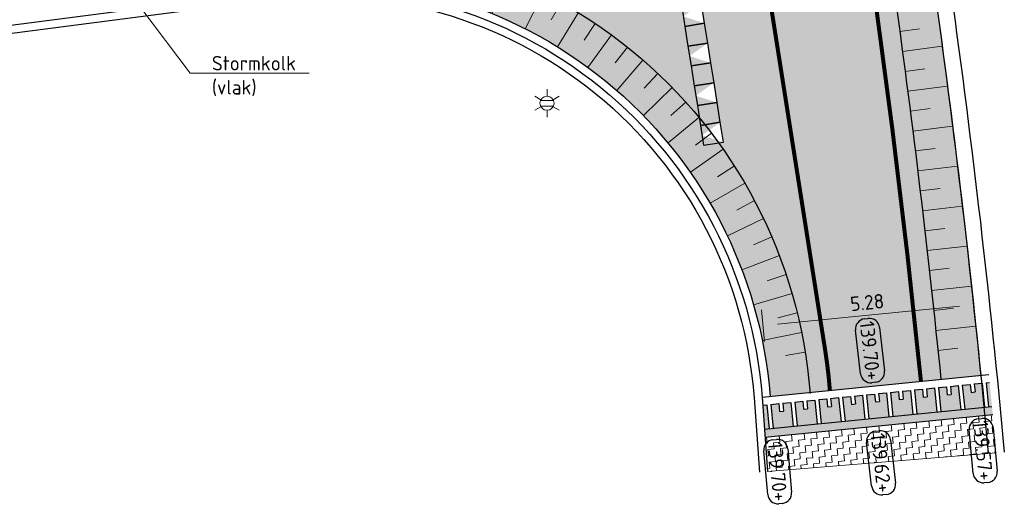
# Model space of a CAD drawing. Header units: metres. Extents: x 191748 to 192615, y 309710 to 310028.
# Tile 17 of 76: x 192044 to 192069, y 309717 to 309729. Entities that reach past the tile are written whole.
import ezdxf
from ezdxf import colors
from ezdxf.entities.mleader import LeaderData, LeaderLine
from ezdxf.enums import TextEntityAlignment as Align
from ezdxf.math import Vec2, Vec3

# ---------------------------------------------------------------- set-up
doc = ezdxf.new("R2010")
doc.units = ezdxf.units.M
doc.linetypes.add('VW-11_STREEP', pattern=[2, 1, -1])
for name, color, linetype, lineweight in [('B-ME-IE-MEUBILAIR_WEGMEUBILAIR_LICHTMAST-S', 7, 'Continuous', 13), ('B-WE-VH-KANTLAAG 2 STREKS-G', 251, 'Continuous', 25), ('B-WE-VH-KANTOPSLUITING_GELEIDEBAND_70 200-G', 251, 'Continuous', 25), ('B-WE-VH-KANTOPSLUITING_TROTTOIRBAND_180 200-G', 251, 'Continuous', 25), ('N-WE-GW-TALUDARCERING-S', 6, 'Continuous', 25), ('N-WE-GW-TALUDARCERING_KORT-G', 6, 'Continuous', 18), ('N-WE-GW-TALUDARCERING_LANG-G', 6, 'Continuous', 18), ('N-WE-VH-GESLOTENVERHARDING_ASFALT_FREESVAK-A', 252, 'Continuous', 9), ('N-WE-VH-OPENVERHARDING_STRAATBAKSTEEN_ROOD-A', 13, 'Continuous', 9), ('N-WE-VH-VERHARDING_ASFALT-A', 253, 'Continuous', 9), ('N-WE-VH-VERHARDING_BETONSTRAATSTEEN_ANTRACIET-A', 251, 'Continuous', 9), ('N-WE-VH-VERHARDING_BETONSTRAATSTEEN_GRIJS-A', 253, 'Continuous', 9), ('N-WE-VH-VERKEERSTEGEL-S', 6, 'Continuous', 25), ('X-XX-AL-AANPIJLING-S', 6, 'Continuous', 5), ('X-XX-AL-HOOGTELABEL-S', 7, 'Continuous', 25), ('X-XX-AL-MAATVOERING-M', 6, 'Continuous', 18)]:
    doc.layers.add(name, color=color, linetype=linetype, lineweight=lineweight)
doc.layers.add('N-WE-VH-KANTVERHARDING PLATEAU-G', color=7, linetype='Continuous')
doc.layers.add('N-WE-VH-KANTVERHARDING PLATEAU_AFHANGING-G', color=6, linetype='Continuous')
doc.layers.add('N-WE-VW-MARKERING_LANGS_STREEP_11-G', color=7, linetype='VW-11_STREEP', lineweight=13, true_color=0xf7f7f7)
doc.styles.add('NLCS-ISO', font='NLCS-ISO.ttf')
doc.styles.add('NLCS-ISO-ANNOTATIVE-T18', font='NLCS-ISO.ttf', dxfattribs={"height": 1.8})
doc.styles.add('NLCS-ISO-M200-T18', font='NLCS-ISO.ttf', dxfattribs={"height": 0.36})
doc.dimstyles.new('NLCS-M200-T18-PIJL_L2_H2', dxfattribs={"dimscale": 0.2, "dimtxt": 2.5, "dimasz": 1.8, "dimexe": 2, "dimexo": 2, "dimgap": 0.7, "dimtad": 1, "dimzin": 0, "dimdsep": 46, "dimtxsty": 'NLCS-ISO-M200-T18', "dimcen": 0, "dimdle": 2, "dimclrd": 256, "dimclre": 256, "dimclrt": 7, "dimazin": 0, "dimtfac": 1, "dimtdec": 3, "dimtofl": 0, "dimtmove": 0, "dimatfit": 3, "dimfxl": 2, "dimfxlon": 1, "dimtfillclr": 256, "dimtolj": 1, "dimtzin": 0, "dimlwd": -1, "dimlwe": -1, "dimarcsym": 0})

# ---------------------------------------------------------------- blocks, each defined once
blk = doc.blocks.new('SAL-HOOGTE-WEGPEIL-200-SO')
for p, q in [((-0.5450000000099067, 0.3024999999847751), (0.5450000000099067, 0.3024999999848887)), ((-0.8000000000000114, -0.04250000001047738), (-0.8000000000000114, 0.04250000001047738)), ((0.8000000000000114, 0.04749999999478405), (0.8000000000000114, -0.04250000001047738)), ((0.5449999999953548, -0.297500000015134), (-0.5449999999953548, -0.297500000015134))]:
    blk.add_line(p, q)
for centre, radius, start, end in [((-0.5450000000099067, 0.04749999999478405), 0.2549999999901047, 90.00000000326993, 180.0000000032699), ((0.5450000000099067, 0.04749999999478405), 0.2549999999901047, 359.9999999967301, 89.99999999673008), ((-0.5449999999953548, -0.04250000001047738), 0.2550000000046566, 180, 270), ((0.5449999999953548, -0.04250000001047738), 0.2550000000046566, 270, 0)]:
    blk.add_arc(centre, radius, start, end)
at = {"style": 'NLCS-ISO'}
blk.add_attdef('HOOGTE', text='', height=0.36, dxfattribs=at).set_placement((0, 0.002499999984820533), align=Align.MIDDLE_CENTER)
blk = doc.blocks.new('*U64')
at = {"layer": 'N-WE-GW-TALUDARCERING_KORT-G'}
for p, q in [((192049.9311233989, 309730.7689475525), (192049.9954837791, 309730.273107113)), ((192050.9256107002, 309730.8715948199), (192050.9573433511, 309730.3726027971)), ((192051.925077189, 309730.8941109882), (192051.9158480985, 309730.3941961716)), ((192052.923031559, 309730.834719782), (192052.8729026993, 309730.3372390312)), ((192053.9127726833, 309730.6938200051), (192053.8220806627, 309730.2021138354)), ((192054.8876545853, 309730.4723577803), (192054.7570083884, 309729.9897279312)), ((192055.8411310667, 309730.1718201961), (192055.6714079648, 309729.7015074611)), ((192056.7667996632, 309729.7942253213), (192056.5591393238, 309729.3393877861)), ((192057.6584446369, 309729.3421086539), (192057.4142414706, 309728.9058004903)), ((192058.5100787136, 309728.8185060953), (192058.2309725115, 309728.4036570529)), ((192059.3159832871, 309728.2269335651), (192059.003848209, 309727.8363292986)), ((192060.0707468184, 309727.5713633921), (192059.7276788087, 309727.2076267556)), ((192060.7693011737, 309726.8561976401), (192060.3976038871, 309726.5217710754)), ((192061.406955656, 309726.0862385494), (192061.009124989, 309725.7833676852)), ((192061.9794285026, 309725.26665629), (192061.5581358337, 309724.9973748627)), ((192062.4828756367, 309724.4029542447), (192062.0409498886, 309724.1690704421)), ((192062.9139164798, 309723.5009320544), (192062.4543251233, 309723.3040163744)), ((192063.2696566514, 309722.5666466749), (192062.7954857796, 309722.4080213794)), ((192063.547707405, 309721.6063717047), (192063.0621410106, 309721.4871019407)), ((192063.7462016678, 309720.6265552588), (192063.2525002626, 309720.5474419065))]:
    blk.add_line(p, q, dxfattribs=at)
at = {"layer": 'N-WE-GW-TALUDARCERING_LANG-G'}
for p, q in [((192050.427408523, 309730.8296472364), (192050.5317100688, 309729.8351015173)), ((192051.4251132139, 309730.893094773), (192051.4476356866, 309729.8933484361)), ((192052.4246629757, 309730.8746417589), (192052.3652551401, 309729.8764079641)), ((192053.4193459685, 309730.7744121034), (192053.27840674, 309729.7843938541)), ((192054.4024830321, 309730.5930788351), (192054.1809587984, 309729.6179239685)), ((192055.3674725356, 309730.3318595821), (192055.0668508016, 309729.3781161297)), ((192056.3078347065, 309729.9925083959), (192055.9301341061, 309729.0665806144)), ((192057.2172551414, 309729.5773039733), (192056.7650118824, 309728.6854093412)), ((192058.0896272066, 309729.0890343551), (192057.5658780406, 309728.2371618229)), ((192058.9190930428, 309728.5309782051), (192058.3273548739, 309727.7248479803)), ((192059.7000829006, 309727.9068827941), (192059.0443291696, 309727.1519079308)), ((192060.4273525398, 309727.2209388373), (192059.7119865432, 309726.5221888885)), ((192061.0960184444, 309726.4777523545), (192060.3258437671, 309725.8399193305)), ((192061.7015906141, 309725.6823137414), (192060.8817788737, 309725.1096806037)), ((192062.2400027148, 309724.8399642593), (192061.376058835, 309724.3363761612)), ((192062.7076393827, 309723.9563601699), (192061.8053646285, 309723.5251986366)), ((192063.1013605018, 309723.0374347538), (192062.1668135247, 309722.6815949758)), ((192063.4185222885, 309722.0893584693), (192062.4579784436, 309721.8112298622)), ((192063.6569950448, 309721.1184975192), (192062.6769042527, 309720.9199476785))]:
    blk.add_line(p, q, dxfattribs=at)
blk = doc.blocks.new('*U65')
at = {"layer": 'N-WE-GW-TALUDARCERING_KORT-G'}
for p, q in [((192066.1053695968, 309728.61570047), (192066.6008016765, 309728.6831323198)), ((192066.2382416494, 309727.6245679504), (192066.733940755, 309727.6900079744)), ((192066.367128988, 309726.6329093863), (192066.8630871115, 309726.6963565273)), ((192066.4920295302, 309725.6407407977), (192066.9882386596, 309725.7021940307)), ((192066.6129412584, 309724.6480782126), (192067.1093933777, 309724.707536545)), ((192066.7298622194, 309723.6549376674), (192067.2265493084, 309723.7124001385)), ((192066.8427905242, 309722.6613352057), (192067.3397045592, 309722.7168008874)), ((192066.9517243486, 309721.6672868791), (192067.4488573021, 309721.7207548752)), ((192067.0566619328, 309720.672808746), (192067.5540057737, 309720.7242781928))]:
    blk.add_line(p, q, dxfattribs=at)
at = {"layer": 'N-WE-GW-TALUDARCERING_LANG-G'}
for p, q in [((192066.1723035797, 309728.1202009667), (192067.1634367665, 309728.2530731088)), ((192066.3031835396, 309727.1288034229), (192067.2948427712, 309727.2576908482)), ((192066.4300777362, 309726.1368878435), (192067.4222469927, 309726.2617884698)), ((192066.5529841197, 309725.1444702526), (192067.5456473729, 309725.2653820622)), ((192066.6719007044, 309724.1515666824), (192067.6650419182, 309724.2684877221)), ((192066.7868255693, 309723.1581931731), (192067.7804286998, 309723.2711215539)), ((192066.897756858, 309722.164365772), (192067.8918058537, 309722.2732996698)), ((192067.0046927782, 309721.1701005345), (192067.9991715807, 309721.2750381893))]:
    blk.add_line(p, q, dxfattribs=at)
blk = doc.blocks.new('*D145')
at = {"layer": 'defpoints', "color": 0, "transparency": 16777216}
for p in [(192067.9519047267, 309721.8073356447), (192068.1260876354, 309720.0430136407), (192062.869250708, 309719.5240317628)]:
    blk.add_point(p, dxfattribs=at)
at = {"layer": 'X-XX-AL-MAATVOERING-M', "transparency": 16777216}
for p, q in [((192067.9912037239, 309721.4092708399), (192067.9126057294, 309722.2054004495)), ((192062.7343667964, 309720.8902889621), (192062.655768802, 309721.6864185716)), ((192063.0533261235, 309721.3237228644), (192067.5936464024, 309721.7719665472))]:
    blk.add_line(p, q, dxfattribs=at)
for points in [[(192067.5877515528, 309721.8316762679), (192067.599541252, 309721.7122568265), (192067.9519047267, 309721.8073356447)], [(192063.0474312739, 309721.383432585), (192063.0592209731, 309721.2640131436), (192062.6950677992, 309721.2883537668)]]:
    blk.add_solid(points, dxfattribs=at)
at = {"layer": 'X-XX-AL-MAATVOERING-M', "color": 7, "transparency": 16777216, "insert": (192065.2920470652, 309721.8662965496), "char_height": 0.36, "attachment_point": 5, "rotation": 5.638262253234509, "style": 'NLCS-ISO-M200-T18'}
blk.add_mtext('\\A1;5.28', dxfattribs=at)
blk = doc.blocks.new('B-SIE-WEG_LICHTMAST-SO')
at = {"color": 0, "linetype": 'ByBlock', "lineweight": -2}
for points in [[(5.772554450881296e-10, 0.8750000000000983), (1.154461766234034e-09, 1.75)], [(-0.7577727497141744, 0.4375000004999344), (-1.515543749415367, 0.8750000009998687)], [(-0.8038227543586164, 0.3456790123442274), (0.8038227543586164, 0.3456790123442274)], [(0.7577727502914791, 0.4374999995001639), (1.515543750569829, 0.8749999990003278)], [(-0.7577727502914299, -0.4374999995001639), (-1.51554375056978, -0.8749999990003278)], [(-0.8038227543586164, -0.3456790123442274), (0.8038227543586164, -0.3456790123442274)], [(-5.772554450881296e-10, -0.8750000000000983), (-1.154412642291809e-09, -1.75)], [(0.7577727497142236, -0.4375000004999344), (1.515543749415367, -0.8750000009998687)]]:
    blk.add_lwpolyline(points, dxfattribs=at)
blk.add_circle((0, 0), 0.8749999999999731, dxfattribs=at)
at = {"color": 0, "linetype": 'ByBlock', "lineweight": -2, "style": 'NLCS-ISO-ANNOTATIVE-T18'}
blk.add_attdef('SYMBOOL', (2.5, -2.5), '', height=1.8, dxfattribs=at)
blk = doc.blocks.new('SVH-VERKEERSTEGEL_500X500_HAAIENTAND')
h = blk.add_hatch(color=253)
h.paths.add_polyline_path([(-0.25, -0.5), (-0.25, 0), (0, -0.5)])
h.paths.add_polyline_path([(0, -0.5), (0.25, 0), (0.25, -0.5)])
blk.add_3dface([(-0.25, -0.5), (0.25, -0.5), (0.25, 0), (-0.25, 0)])
blk = doc.blocks.new('SVH-VERKEERSTEGEL_500X500_TUSSENTEGEL')
blk.add_hatch(color=253).paths.add_polyline_path([(-0.25, -0.5), (-0.25, 0), (0.25, 0), (0.25, -0.5)])
blk.add_3dface([(-0.25, -0.5), (0.25, -0.5), (0.25, 0), (-0.25, 0)])

msp = doc.modelspace()

# ---------------------------------------------------------------- hatches: boundary and pattern name
at = {"layer": 'N-WE-VH-GESLOTENVERHARDING_ASFALT_FREESVAK-A'}
h = msp.add_hatch(dxfattribs=at)
h.set_pattern_fill('AVH-ASFALT_FREESVAK', color=256, scale=0.1, pattern_type=2)
h.set_pattern_definition([(5.741680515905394, (192065.5829167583, 309718.7918433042), (0.1398342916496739, 0.1710979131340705), [0.15625, -0.15625]), (95.74168051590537, (192065.7383828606, 309718.8074751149), (-0.1710979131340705, 0.1398342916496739), [0.15625, -0.15625])])
edge = h.paths.add_edge_path()
edge.add_line((192068.4221841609, 309719.0773260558), (192062.7436493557, 309718.5063605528))
edge.add_line((192062.7436493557, 309718.5063605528), (192062.8066270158, 309717.6511229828))
edge.add_line((192062.8066270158, 309717.6511229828), (192068.5126201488, 309718.1210454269))
edge.add_arc((191819.5783667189, 309695.0616120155), 249.9999999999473, 5.292355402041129, 5.512496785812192)
at = {"layer": 'N-WE-VH-OPENVERHARDING_STRAATBAKSTEEN_ROOD-A'}
h = msp.add_hatch(dxfattribs=at)
h.set_pattern_fill('AVH-SBS_KEIFORMAAT_KEPER', color=256, scale=2, pattern_type=2)
h.set_pattern_definition([(142.9322243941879, (192065.3475971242, 309734.0632474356), (-0.2801364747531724, -0.03903274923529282), [0.6, -0.2]), (232.9322243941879, (192065.4681489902, 309734.2228320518), (0.2801364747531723, 0.03903274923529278), [0.5999999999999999, -0.2]), (97.9322243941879, (192065.248288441, 309734.2635916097), (-0.1791009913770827, 0.2606201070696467), [0, -0.56568542])])
h.paths.add_polyline_path([(192059.8884233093, 309734.1795246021), (192060.3823223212, 309734.2573947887), (192061.7061154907, 309725.8611115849), (192061.2122164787, 309725.7832413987)])
edge = h.paths.add_edge_path()
edge.add_arc((191819.578366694, 309695.0616120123), 249.8000000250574, 5.741680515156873, 7.932224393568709)
edge.add_line((192066.9882815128, 309729.5344137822), (192063.0359827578, 309757.8999033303))
edge.add_line((192063.0359827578, 309757.8999033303), (192062.9248925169, 309758.6689752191))
edge.add_line((192062.9248925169, 309758.6689752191), (192057.2013096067, 309757.8153775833))
edge.add_line((192057.2013096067, 309757.8153775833), (192058.2909954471, 309748.8107920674))
edge.add_arc((192047.172114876, 309747.4652457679), 11.20000000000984, -82.30743021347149, 6.900070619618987, ccw=False)
edge.add_line((192048.6713208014, 309736.3660394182), (192049.5771868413, 309729.7146174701))
edge.add_line((192049.5771868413, 309729.7146174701), (192050.2582148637, 309729.8030153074))
edge.add_arc((192051.6998873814, 309718.6961894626), 11.19999999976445, 4.238854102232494, 97.39567621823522, ccw=False)
edge.add_line((192062.869250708, 309719.524031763), (192068.1251339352, 309720.0525004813))
at = {"layer": 'N-WE-VH-VERHARDING_BETONSTRAATSTEEN_ANTRACIET-A'}
h = msp.add_hatch(color=256, dxfattribs=at)
h.dxf.hatch_style = 1
edge = h.paths.add_edge_path()
edge.add_arc((191819.5783529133, 309695.0616106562), 250.0000138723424, 5.558333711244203, 5.695843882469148)
edge.add_line((192068.3440596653, 309719.8735045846), (192068.2615598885, 309719.8652093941))
edge.add_line((192068.2615598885, 309719.8652093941), (192068.3215860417, 309719.268219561))
edge.add_line((192068.3215860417, 309719.268219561), (192068.4028918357, 309719.2763946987))
h = msp.add_hatch(color=256, dxfattribs=at)
h.dxf.hatch_style = 1
h.paths.add_polyline_path([(192066.3710920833, 309719.6751265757), (192066.1720954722, 309719.6551178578), (192066.1921041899, 309719.4561212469), (192066.0926058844, 309719.446116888), (192066.0725971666, 309719.6451134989), (192065.8736005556, 309719.6251047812), (192065.9336267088, 309719.028114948), (192066.4311182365, 309719.0781367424)])
h = msp.add_hatch(color=256, dxfattribs=at)
h.dxf.hatch_style = 1
h.paths.add_polyline_path([(192066.9680819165, 309719.735152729), (192066.7690853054, 309719.7151440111), (192066.7890940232, 309719.5161474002), (192066.6895957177, 309719.5061430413), (192066.6695869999, 309719.7051396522), (192066.4705903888, 309719.6851309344), (192066.5306165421, 309719.0881411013), (192067.0281080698, 309719.1381628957)])
h = msp.add_hatch(color=256, dxfattribs=at)
h.dxf.hatch_style = 1
h.paths.add_polyline_path([(192067.5650717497, 309719.7951788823), (192067.3660751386, 309719.7751701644), (192067.3860838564, 309719.5761735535), (192067.2865855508, 309719.5661691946), (192067.2665768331, 309719.7651658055), (192067.067580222, 309719.7451570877), (192067.1276063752, 309719.1481672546), (192067.6250979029, 309719.198189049)])
h = msp.add_hatch(color=256, dxfattribs=at)
h.dxf.hatch_style = 1
h.paths.add_polyline_path([(192068.1620615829, 309719.8552050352), (192067.9630649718, 309719.8351963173), (192067.9830736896, 309719.6361997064), (192067.8835753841, 309719.6261953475), (192067.8635666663, 309719.8251919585), (192067.6645700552, 309719.8051832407), (192067.7245962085, 309719.2081934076), (192068.2220877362, 309719.258215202)])
h = msp.add_hatch(color=256, dxfattribs=at)
h.dxf.hatch_style = 1
h.paths.add_polyline_path([(192063.9831327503, 309719.4350219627), (192063.7841361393, 309719.4150132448), (192063.8041448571, 309719.216016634), (192063.7046465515, 309719.2060122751), (192063.6846378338, 309719.4050088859), (192063.4856412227, 309719.3850001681), (192063.5456673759, 309718.7880103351), (192064.0431589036, 309718.8380321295)])
h = msp.add_hatch(color=256, dxfattribs=at)
h.dxf.hatch_style = 1
h.paths.add_polyline_path([(192064.5801225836, 309719.4950481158), (192064.3811259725, 309719.4750393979), (192064.4011346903, 309719.2760427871), (192064.3016363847, 309719.2660384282), (192064.2816276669, 309719.4650350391), (192064.0826310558, 309719.4450263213), (192064.1426572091, 309718.8480364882), (192064.6401487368, 309718.8980582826)])
h = msp.add_hatch(color=256, dxfattribs=at)
h.dxf.hatch_style = 1
h.paths.add_polyline_path([(192065.1771124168, 309719.5550742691), (192064.9781158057, 309719.5350655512), (192064.9981245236, 309719.3360689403), (192064.898626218, 309719.3260645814), (192064.8786175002, 309719.5250611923), (192064.6796208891, 309719.5050524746), (192064.7396470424, 309718.9080626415), (192065.23713857, 309718.9580844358)])
h = msp.add_hatch(color=256, dxfattribs=at)
h.dxf.hatch_style = 1
h.paths.add_polyline_path([(192065.7741022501, 309719.6151004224), (192065.5751056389, 309719.5950917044), (192065.5951143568, 309719.3960950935), (192065.4956160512, 309719.3860907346), (192065.4756073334, 309719.5850873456), (192065.2766107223, 309719.5650786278), (192065.3366368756, 309718.9680887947), (192065.8341284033, 309719.0181105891)])
h = msp.add_hatch(color=256, dxfattribs=at)
h.dxf.hatch_style = 1
h.paths.add_polyline_path([(192062.6848773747, 309719.3044849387), (192062.7289563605, 309718.7058916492), (192062.8491792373, 309718.7179798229), (192062.7891530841, 309719.3149696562)])
h = msp.add_hatch(color=256, dxfattribs=at)
h.dxf.hatch_style = 1
h.paths.add_polyline_path([(192063.3861429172, 309719.3749958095), (192063.1871463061, 309719.3549870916), (192063.2071550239, 309719.1559904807), (192063.1076567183, 309719.1459861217), (192063.0876480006, 309719.3449827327), (192062.8886513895, 309719.3249740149), (192062.9486775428, 309718.7279841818), (192063.4461690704, 309718.7780059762)])
at = {"layer": 'N-WE-VH-VERHARDING_BETONSTRAATSTEEN_GRIJS-A'}
h = msp.add_hatch(color=256, dxfattribs=at)
h.dxf.hatch_style = 1
edge = h.paths.add_edge_path()
edge.add_line((192062.7289677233, 309718.7057373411), (192062.7436493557, 309718.5063605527))
edge.add_line((192062.7436493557, 309718.5063605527), (192068.4221841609, 309719.0773260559))
edge.add_arc((191819.5783304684, 309695.0616085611), 250.0000364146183, 5.512496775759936, 5.55833128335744)
edge.add_line((192068.4028928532, 309719.2763842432), (192062.7289677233, 309718.7057373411))

# ---------------------------------------------------------------- linework, layer by layer
at = {"layer": 'B-WE-VH-KANTLAAG 2 STREKS-G'}
msp.add_lwpolyline([(192058.1706189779, 309795.7954884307), (192059.8562187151, 309781.2742804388, 0.00697351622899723), (192061.6580603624, 309767.43918755), (192063.0359827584, 309757.8999033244), (192066.9882815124, 309729.5344137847, -0.01151911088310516), (192068.3134727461, 309718.1025978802, -0.01151911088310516)], format="xyb", dxfattribs=at)
at = {"layer": 'B-WE-VH-KANTOPSLUITING_GELEIDEBAND_70 200-G'}
msp.add_lwpolyline([(192058.5679510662, 309795.8416101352), (192060.2535508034, 309781.3204021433, 0.006973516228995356), (192062.0539515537, 309767.4963729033), (192063.4320172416, 309757.9560966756), (192067.3844543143, 309729.5896144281, -0.01152114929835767), (192068.7119556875, 309718.1374618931, -0.01152114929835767)], format="xyb", dxfattribs=at)
at = {"layer": 'B-WE-VH-KANTOPSLUITING_TROTTOIRBAND_180 200-G'}
for points in [[(192030.1386242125, 309726.9898028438), (192050.2839590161, 309729.6046791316, -0.4305860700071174), (192062.6701843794, 309719.5040160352), (192062.8066270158, 309717.6511229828)], [(192030.1643683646, 309726.791466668), (192050.3097031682, 309729.4063429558, -0.4305860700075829), (192062.470724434, 309719.4893282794), (192062.607294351, 309717.6347067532)]]:
    msp.add_lwpolyline(points, format="xyb", dxfattribs=at)
at = {"layer": 'N-WE-VH-KANTVERHARDING PLATEAU-G'}
for points in [[(192062.6701843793, 309719.5040160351), (192068.3241305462, 309720.072509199)], [(192066.1720954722, 309719.6551178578), (192066.3710920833, 309719.6751265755)], [(192066.3710920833, 309719.6751265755), (192066.4311182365, 309719.0781367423)], [(192066.4705903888, 309719.6851309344), (192066.6695869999, 309719.7051396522)], [(192066.4705903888, 309719.6851309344), (192066.5306165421, 309719.0881411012)], [(192066.6695869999, 309719.7051396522), (192066.6895957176, 309719.5061430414)], [(192066.7690853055, 309719.7151440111), (192066.9680819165, 309719.7351527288)], [(192066.7690853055, 309719.7151440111), (192066.7890940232, 309719.5161474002)], [(192066.9680819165, 309719.7351527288), (192067.0281080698, 309719.1381628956)], [(192067.0675802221, 309719.7451570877), (192067.2665768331, 309719.7651658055)], [(192067.0675802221, 309719.7451570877), (192067.1276063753, 309719.1481672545)], [(192067.2665768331, 309719.7651658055), (192067.2865855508, 309719.5661691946)], [(192067.3660751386, 309719.7751701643), (192067.5650717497, 309719.7951788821)], [(192067.3660751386, 309719.7751701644), (192067.3860838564, 309719.5761735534)], [(192067.5650717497, 309719.7951788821), (192067.625097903, 309719.1981890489)], [(192067.6645700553, 309719.805183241), (192067.8635666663, 309719.8251919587)], [(192067.6645700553, 309719.805183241), (192067.7245962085, 309719.2081934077)], [(192067.8635666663, 309719.8251919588), (192067.883575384, 309719.6261953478)], [(192067.9630649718, 309719.8351963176), (192068.162061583, 309719.8552050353)], [(192067.9630649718, 309719.8351963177), (192067.9830736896, 309719.6361997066)], [(192068.1620615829, 309719.8552050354), (192068.2220877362, 309719.2582152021)], [(192068.2615598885, 309719.8652093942), (192068.3440596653, 309719.8735045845)], [(192068.2615598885, 309719.8652093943), (192068.3215860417, 309719.268219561)], [(192063.7841361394, 309719.4150132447), (192063.9831327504, 309719.4350219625)], [(192063.7841361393, 309719.415013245), (192063.8041448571, 309719.2160166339)], [(192063.9831327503, 309719.4350219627), (192064.0431589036, 309718.8380321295)], [(192064.0826310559, 309719.4450263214), (192064.281627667, 309719.4650350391)], [(192064.0826310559, 309719.4450263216), (192064.1426572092, 309718.8480364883)], [(192064.281627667, 309719.4650350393), (192064.3016363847, 309719.2660384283)], [(192064.3811259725, 309719.475039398), (192064.5801225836, 309719.4950481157)], [(192064.3811259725, 309719.4750393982), (192064.4011346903, 309719.2760427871)], [(192064.5801225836, 309719.4950481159), (192064.6401487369, 309718.8980582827)], [(192064.6796208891, 309719.5050524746), (192064.8786175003, 309719.5250611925)], [(192064.6796208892, 309719.5050524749), (192064.7396470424, 309718.9080626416)], [(192064.8786175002, 309719.5250611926), (192064.898626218, 309719.3260645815)], [(192064.9781158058, 309719.5350655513), (192065.1771124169, 309719.555074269)], [(192064.9781158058, 309719.5350655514), (192064.9981245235, 309719.3360689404)], [(192065.1771124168, 309719.5550742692), (192065.2371385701, 309718.9580844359)], [(192065.2766107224, 309719.565078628), (192065.4756073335, 309719.5850873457)], [(192065.2766107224, 309719.5650786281), (192065.3366368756, 309718.9680887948)], [(192065.4756073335, 309719.5850873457), (192065.4956160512, 309719.3860907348)], [(192065.575105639, 309719.5950917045), (192065.7741022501, 309719.6151004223)], [(192065.575105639, 309719.5950917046), (192065.5951143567, 309719.3960950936)], [(192065.7741022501, 309719.6151004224), (192065.8341284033, 309719.0181105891)], [(192065.8736005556, 309719.6251047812), (192066.0725971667, 309719.6451134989)], [(192065.8736005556, 309719.6251047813), (192065.9336267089, 309719.028114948)], [(192066.0725971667, 309719.645113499), (192066.0926058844, 309719.4461168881)], [(192066.0926058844, 309719.4461168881), (192066.1921041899, 309719.4561212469)], [(192066.1720954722, 309719.6551178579), (192066.1921041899, 309719.4561212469)], [(192066.6895957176, 309719.5061430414), (192066.7890940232, 309719.5161474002)], [(192067.2865855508, 309719.5661691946), (192067.3860838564, 309719.5761735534)], [(192067.8835753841, 309719.6261953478), (192067.9830736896, 309719.6361997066)], [(192062.6848773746, 309719.3044849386), (192062.789153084, 309719.3149696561)], [(192062.7289563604, 309718.7058916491), (192068.4028918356, 309719.2763946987)], [(192062.789153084, 309719.3149696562), (192062.8491792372, 309718.7179798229)], [(192062.8886513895, 309719.3249740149), (192063.0876480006, 309719.3449827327)], [(192062.8886513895, 309719.324974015), (192062.9486775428, 309718.7279841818)], [(192063.0876480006, 309719.3449827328), (192063.1076567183, 309719.1459861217)], [(192063.1871463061, 309719.3549870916), (192063.3861429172, 309719.3749958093)], [(192063.1871463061, 309719.3549870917), (192063.2071550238, 309719.1559904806)], [(192063.3861429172, 309719.3749958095), (192063.4461690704, 309718.7780059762)], [(192063.4856412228, 309719.3850001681), (192063.6846378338, 309719.4050088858)], [(192063.4856412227, 309719.3850001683), (192063.545667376, 309718.7880103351)], [(192063.6846378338, 309719.4050088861), (192063.7046465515, 309719.2060122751)], [(192063.7046465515, 309719.2060122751), (192063.8041448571, 309719.2160166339)], [(192064.3016363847, 309719.2660384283), (192064.4011346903, 309719.2760427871)], [(192064.898626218, 309719.3260645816), (192064.9981245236, 309719.3360689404)], [(192065.4956160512, 309719.3860907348), (192065.5951143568, 309719.3960950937)], [(192062.7436493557, 309718.5063605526), (192068.4221841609, 309719.0773260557)], [(192063.1076567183, 309719.1459861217), (192063.2071550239, 309719.1559904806)]]:
    msp.add_lwpolyline(points, dxfattribs=at)
at = {"layer": 'N-WE-VH-KANTVERHARDING PLATEAU_AFHANGING-G'}
for points in [[(192061.9351645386, 309758.5260118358), (192062.0458965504, 309757.7594199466), (192065.9978495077, 309729.3964121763, -0.009558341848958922), (192067.1301508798, 309719.9524568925, -0.009558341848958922)], [(192062.924892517, 309758.6689752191), (192063.0359827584, 309757.8999033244), (192066.9882815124, 309729.5344137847, -0.009558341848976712), (192068.1251339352, 309720.0525004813, -0.009558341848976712)], [(192049.4484660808, 309730.7062983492), (192050.1294941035, 309730.7946961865, -0.4304447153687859), (192063.8665152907, 309719.597946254, -0.4304447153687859)], [(192049.5771868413, 309729.7146174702), (192050.258214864, 309729.8030153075, -0.4304447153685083), (192062.869250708, 309719.5240317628, -0.4304447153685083)]]:
    msp.add_lwpolyline(points, format="xyb", dxfattribs=at)
at = {"layer": 'N-WE-VH-VERHARDING_ASFALT-A'}
msp.add_lwpolyline([(192062.8066270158, 309717.6511229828), (192068.5126201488, 309718.1210454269)], dxfattribs=at)
at = {"layer": 'N-WE-VW-MARKERING_LANGS_STREEP_11-G', "ltscale": 5, "const_width": 0.1, "flags": 128}
for points in [[(192062.1622616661, 309753.3011260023), (192065.5026335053, 309729.3274113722, -0.009558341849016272), (192066.6326593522, 309719.9024350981, -0.009558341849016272)], [(192059.3115851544, 309752.8628153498), (192059.7793753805, 309748.9972451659), (192064.2449222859, 309720.6740922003, -0.01982670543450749), (192064.3621781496, 309719.67414268, -0.01982670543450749)]]:
    msp.add_lwpolyline(points, format="xyb", dxfattribs=at)

# ---------------------------------------------------------------- block references
at = {"layer": 'B-ME-IE-MEUBILAIR_WEGMEUBILAIR_LICHTMAST-S', "xscale": 0.2, "yscale": 0.2, "zscale": 0.2}
msp.add_blockref('B-SIE-WEG_LICHTMAST-SO', (192057.307, 309726.83), dxfattribs=at)
at = {"layer": 'N-WE-GW-TALUDARCERING-S'}
msp.add_blockref('*U65', (0, 0), dxfattribs=at)
at = {"layer": 'N-WE-VH-KANTVERHARDING PLATEAU_AFHANGING-G'}
msp.add_blockref('*U64', (0, 0), dxfattribs=at)
at = {"layer": 'N-WE-VH-VERKEERSTEGEL-S'}
for name, p, rotation in [('SVH-VERKEERSTEGEL_500X500_HAAIENTAND', (192061.1999592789, 309729.0714551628), 278.9597379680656), ('SVH-VERKEERSTEGEL_500X500_TUSSENTEGEL', (192061.2778294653, 309728.5775561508), 278.9597379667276), ('SVH-VERKEERSTEGEL_500X500_HAAIENTAND', (192061.3556996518, 309728.0836571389), 278.9597379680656), ('SVH-VERKEERSTEGEL_500X500_TUSSENTEGEL', (192061.4335698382, 309727.5897581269), 278.9597379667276), ('SVH-VERKEERSTEGEL_500X500_HAAIENTAND', (192061.5114400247, 309727.0958591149), 278.9597379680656), ('SVH-VERKEERSTEGEL_500X500_TUSSENTEGEL', (192061.5893102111, 309726.6019601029), 278.9597379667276), ('SVH-VERKEERSTEGEL_500X500_HAAIENTAND', (192061.6671803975, 309726.1080610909), 278.9597379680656)]:
    msp.add_blockref(name, p, dxfattribs=dict(at, rotation=rotation))
at = {"layer": 'X-XX-AL-HOOGTELABEL-S'}
for p, rotation, values in [((192065.3605701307, 309720.667174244), 276.5567113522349, {'HOOGTE': '139.70+'}), ((192068.1819186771, 309718.1749506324), 275.1890712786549, {'HOOGTE': '139.57+'}), ((192065.6353154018, 309717.8693552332), 276.5567113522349, {'HOOGTE': '139.62+'}), ((192063.057197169, 309717.6525629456), 275.1890712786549, {'HOOGTE': '139.70+'})]:
    msp.add_blockref('SAL-HOOGTE-WEGPEIL-200-SO', p, dxfattribs=dict(at, rotation=rotation)).add_auto_attribs(values)

# ---------------------------------------------------------------- dimensions: what is measured, and where the dimension line sits
at = {"layer": 'X-XX-AL-MAATVOERING-M'}
dim = msp.add_aligned_dim(p1=(192062.869250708, 309719.5240317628), p2=(192068.1260876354, 309720.0430136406), distance=1.7728992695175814, dimstyle='NLCS-M200-T18-PIJL_L2_H2', dxfattribs=at)
dim.commit()
dim.dimension.update_dxf_attribs({"geometry": '*D145', "text_midpoint": (192065.2920470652, 309721.8662965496)})

# ---------------------------------------------------------------- leaders
at = {"layer": 'X-XX-AL-AANPIJLING-S', "color": 0}
ml = msp.add_multileader_mtext('Standard', dxfattribs=at)
ml.set_content('Stormkolk\\P(vlak)', style='NLCS-ISO')
ml.set_leader_properties(color=6, linetype='ByLayer', lineweight=-1)
ml.build(insert=Vec2(0, 0))
ml.multileader.update_dxf_attribs({"text_left_attachment_type": 6, "text_right_attachment_type": 6, "dogleg_length": 0.36, "arrow_head_size": 0.36})
ctx = ml.context
ctx.base_point, ctx.char_height, ctx.arrow_head_size, ctx.landing_gap_size, ctx.plane_origin = Vec3(192048.7686801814, 309727.5757450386), 0.36, 0.36, 0.18, Vec3(192036.0566454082, 309730.4430448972)
ctx.left_attachment, ctx.right_attachment = 6, 6
notes = []
notes.append((ctx, [(0, (1, 1, 0), (192048.4086801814, 309727.5757450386), (1, 0), 0.36, [(2, [(192047.7689817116, 309729.2827562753), (192048.3643894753, 309729.3568480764), (192047.173573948, 309729.208664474)], 0, [])])]))
ctx.mtext.insert, ctx.mtext.flow_direction = Vec3(192048.9486801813, 309728.0077450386), 5
for ctx, leaders in notes:
    for number, flags, end, landing, length, lines in leaders:
        leader = LeaderData()
        leader.index, (leader.has_last_leader_line, leader.has_dogleg_vector, leader.attachment_direction) = number, flags
        leader.last_leader_point, leader.dogleg_vector, leader.dogleg_length = Vec3(end), Vec3(landing), length
        for number, points, colour, breaks in lines:
            line = LeaderLine()
            line.index, line.vertices, line.color, line.breaks = number, Vec3.list(points), colors.encode_raw_color(colour), breaks
            leader.lines.append(line)
        ctx.leaders.append(leader)

doc.saveas('drawing.dxf')
